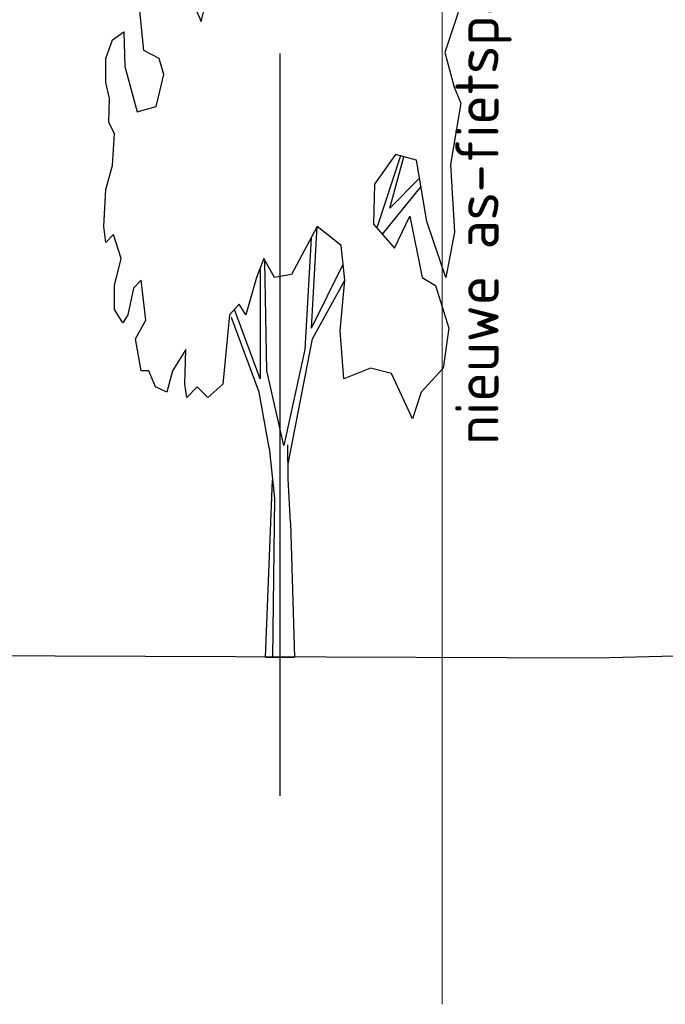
# Model space of a CAD drawing. Header units: metres. Extents: x 149234 to 159511, y 484155 to 486733.
# Tile 50 of 90: x 159211.38 to 159215.12, y 484429.99 to 484435.7. Entities that reach past the tile are written whole.
import ezdxf

# ---------------------------------------------------------------- set-up
doc = ezdxf.new("R2010")
doc.units = ezdxf.units.M
doc.linetypes.add('AM-AS', pattern=[16, 10, -2, 2, -2])
doc.layers.get('0').update_dxf_attribs({"lineweight": 25})
doc.layers.get('Defpoints').update_dxf_attribs({"color": 211, "lineweight": 25})
for name, color, linetype, lineweight in [('N-WE-AM-AS_WEG_GEBIEDSONTSLUITINGSWEG-G', 10, 'AM-AS', 18), ('X-XX-AL-M', 7, 'Continuous', 18), ('X-XX-AL-PROFIEL-B-G', 7, 'Continuous', 25), ('X-XX-AL-T25', 7, 'Continuous', 25)]:
    doc.layers.add(name, color=color, linetype=linetype, lineweight=lineweight)
doc.styles.add('NLCS-ISO-M100-T25', font='NLCS-ISO.ttf')
doc.dimstyles.new('NLCS-M100-T25-SCHRAP-X_L2_H1', dxfattribs={"dimscale": 0.1, "dimtxt": 2.5, "dimasz": 1.4, "dimexe": 2, "dimexo": 2, "dimgap": 0.7, "dimtad": 1, "dimzin": 0, "dimdsep": 46, "dimtxsty": 'NLCS-ISO-M100-T25', "dimblk": 'OBLIQUE', "dimcen": 0, "dimdle": 2, "dimclrd": 256, "dimclre": 256, "dimclrt": 256, "dimadec": 1, "dimazin": 0, "dimtfac": 1, "dimtofl": 0, "dimtmove": 1, "dimatfit": 0, "dimldrblk": 'OBLIQUE', "dimfxl": 2, "dimfxlon": 1, "dimtfill": 1, "dimtfillclr": 254, "dimtolj": 1, "dimtzin": 0, "dimlwd": 18, "dimlwe": 18, "dimarcsym": 0})

# ---------------------------------------------------------------- blocks, each defined once
blk = doc.blocks.new('_Oblique')
at = {"color": 0, "linetype": 'ByBlock', "lineweight": -2}
blk.add_line((-0.5, -0.5), (0.5, 0.5), dxfattribs=at)
blk = doc.blocks.new('*D193')
at = {"layer": 'Defpoints', "color": 0, "transparency": 16777216}
for p in [(159212.0747, 484438.2032), (159212.0747, 484432.1793), (159215.5747, 484432.1793)]:
    blk.add_point(p, dxfattribs=at)
at = {"layer": 'X-XX-AL-M', "linetype": 'Continuous', "lineweight": 18, "transparency": 16777216}
for p, q in [((159212.0747, 484438.0032), (159212.0747, 484438.4032)), ((159215.5747, 484438.0032), (159215.5747, 484438.4032)), ((159215.7747, 484438.2032), (159211.8747, 484438.2032))]:
    blk.add_line(p, q, dxfattribs=at)
at = {"layer": 'X-XX-AL-M', "lineweight": 18, "transparency": 16777216, "xscale": 0.14, "yscale": 0.14, "zscale": 0.14, "rotation": 180}
blk.add_blockref('_Oblique', (159212.0747, 484438.2032), dxfattribs=at)
at = {"layer": 'X-XX-AL-M', "lineweight": 18, "transparency": 16777216, "xscale": 0.14, "yscale": 0.14, "zscale": 0.14}
blk.add_blockref('_Oblique', (159215.5747, 484438.2032), dxfattribs=at)
at = {"layer": 'X-XX-AL-M', "transparency": 16777216, "insert": (159213.8247, 484438.3982), "char_height": 0.25, "attachment_point": 5, "style": 'NLCS-ISO-M100-T25', "bg_fill": 3, "box_fill_scale": 1.1, "bg_fill_color": 256, "bg_fill_true_color": 13158600, "bg_fill_transparency": 0}
blk.add_mtext('\\A1;3.50', dxfattribs=at)
blk = doc.blocks.new('*D195')
at = {"layer": 'Defpoints', "color": 0, "transparency": 16777216}
for p in [(159212.0747, 484438.2032), (159212.0747, 484432.1793), (159215.5747, 484432.1793)]:
    blk.add_point(p, dxfattribs=at)
at = {"layer": 'X-XX-AL-M', "linetype": 'Continuous', "lineweight": 18, "transparency": 16777216}
for p, q in [((159212.0747, 484438.0032), (159212.0747, 484438.4032)), ((159215.5747, 484438.0032), (159215.5747, 484438.4032)), ((159215.7747, 484438.2032), (159211.8747, 484438.2032))]:
    blk.add_line(p, q, dxfattribs=at)
at = {"layer": 'X-XX-AL-M', "lineweight": 18, "transparency": 16777216, "xscale": 0.14, "yscale": 0.14, "zscale": 0.14, "rotation": 180}
blk.add_blockref('_Oblique', (159212.0747, 484438.2032), dxfattribs=at)
at = {"layer": 'X-XX-AL-M', "lineweight": 18, "transparency": 16777216, "xscale": 0.14, "yscale": 0.14, "zscale": 0.14}
blk.add_blockref('_Oblique', (159215.5747, 484438.2032), dxfattribs=at)
at = {"layer": 'X-XX-AL-M', "transparency": 16777216, "insert": (159213.8247, 484438.3982), "char_height": 0.25, "attachment_point": 5, "style": 'NLCS-ISO-M100-T25', "bg_fill": 3, "box_fill_scale": 1.1, "bg_fill_color": 256, "bg_fill_true_color": 13158600, "bg_fill_transparency": 0}
blk.add_mtext('\\A1;3.50', dxfattribs=at)
blk = doc.blocks.new('*D196')
at = {"layer": 'Defpoints', "color": 0, "transparency": 16777216}
for p in [(159208.7947, 484438.2032), (159212.0747, 484432.1793), (159208.7947, 484432.0213)]:
    blk.add_point(p, dxfattribs=at)
at = {"layer": 'X-XX-AL-M', "linetype": 'Continuous', "lineweight": 18, "transparency": 16777216}
for p, q in [((159208.7947, 484438.0032), (159208.7947, 484438.4032)), ((159212.0747, 484438.0032), (159212.0747, 484438.4032)), ((159212.2747, 484438.2032), (159208.5947, 484438.2032))]:
    blk.add_line(p, q, dxfattribs=at)
at = {"layer": 'X-XX-AL-M', "lineweight": 18, "transparency": 16777216, "xscale": 0.14, "yscale": 0.14, "zscale": 0.14, "rotation": 180}
blk.add_blockref('_Oblique', (159208.7947, 484438.2032), dxfattribs=at)
at = {"layer": 'X-XX-AL-M', "lineweight": 18, "transparency": 16777216, "xscale": 0.14, "yscale": 0.14, "zscale": 0.14}
blk.add_blockref('_Oblique', (159212.0747, 484438.2032), dxfattribs=at)
at = {"layer": 'X-XX-AL-M', "transparency": 16777216, "insert": (159210.4347, 484438.3982), "char_height": 0.25, "attachment_point": 5, "style": 'NLCS-ISO-M100-T25', "bg_fill": 3, "box_fill_scale": 1.1, "bg_fill_color": 256, "bg_fill_true_color": 13158600, "bg_fill_transparency": 0}
blk.add_mtext('\\A1;3.28', dxfattribs=at)
blk = doc.blocks.new('SGR-BOOM_S01_P_ZIJ-D')
at = {"color": 0, "linetype": 'ByBlock'}
for p, q in [((-2.675, 9.913), (-2.068, 9.217)), ((-2.068, 9.217), (-1.737, 9.875)), ((-3.724, 8.792), (-3.917, 9.759)), ((5.38, 9.347), (4.993, 8.767)), ((-4.635, 8.947), (-4.304, 9.063)), ((-4.304, 9.063), (-4.276, 8.56)), ((-4.828, 8.676), (-4.635, 8.947)), ((-3.282, 8.676), (-3.724, 8.792)), ((4.993, 8.767), (5.269, 8.264)), ((-4.828, 8.328), (-4.828, 8.676)), ((-3.144, 8.444), (-3.282, 8.676)), ((-4.276, 8.56), (-3.917, 7.903)), ((-3.365, 7.98), (-3.144, 8.444)), ((-4.718, 8.096), (-4.828, 8.328)), ((5.269, 8.264), (5.462, 8.032)), ((-4.745, 7.748), (-4.718, 8.096)), ((5.462, 8.032), (5.157, 7.141)), ((-3.917, 7.903), (-3.365, 7.98)), ((-4.58, 7.593), (-4.745, 7.748)), ((-4.635, 7.129), (-4.58, 7.593)), ((3.563, 7.284), (2.955, 6.858)), ((4.17, 7.206), (3.563, 7.284)), ((3.713, 7.265), (3.025, 6.223)), ((3.397, 6.51), (3.81, 7.252)), ((4.473, 6.317), (4.17, 7.206)), ((5.157, 7.141), (5.274, 6.162)), ((-4.828, 6.781), (-4.635, 7.129)), ((2.955, 6.858), (2.928, 6.278)), ((3.397, 6.51), (4.26, 6.943)), ((-4.883, 6.24), (-4.828, 6.781)), ((3.184, 6.131), (4.308, 6.82)), ((3.535, 5.93), (3.977, 6.394)), ((3.977, 6.394), (4.335, 5.505)), ((5.025, 5.505), (4.473, 6.317)), ((-4.828, 6.008), (-4.883, 6.24)), ((1.299, 6.24), (0.554, 5.544)), ((1.134, 4.77), (1.299, 6.24)), ((1.989, 5.969), (1.299, 6.24)), ((2.928, 6.278), (3.535, 5.93)), ((5.274, 6.162), (5.025, 5.505)), ((-4.607, 6.124), (-4.828, 6.008)), ((-4.386, 5.776), (-4.607, 6.124)), ((1.124, 6.076), (0.941, 4.461)), ((2.1, 5.466), (1.989, 5.969)), ((-4.58, 5.389), (-4.386, 5.776)), ((-0.246, 5.776), (-0.467, 5.505)), ((0.057, 5.505), (-0.246, 5.776)), ((-0.163, 4.152), (-0.219, 5.737)), ((-0.357, 5.621), (-0.357, 4.036)), ((1.134, 4.77), (2.045, 5.698)), ((-3.807, 5.466), (-4.028, 5.35)), ((-3.669, 4.886), (-3.807, 5.466)), ((-0.467, 5.505), (-0.771, 4.964)), ((0.554, 5.544), (0.057, 5.505)), ((1.161, 4.616), (2.1, 5.466)), ((1.962, 4.732), (2.1, 5.466)), ((4.335, 5.505), (4.722, 5.389)), ((-4.58, 5.041), (-4.58, 5.389)), ((-4.028, 5.35), (-4.193, 4.964)), ((4.722, 5.389), (5.108, 4.77)), ((-4.331, 4.848), (-4.58, 5.041)), ((-0.964, 5.118), (-1.24, 4.964)), ((-0.357, 4.036), (-1.102, 5.041)), ((-0.771, 4.964), (-0.964, 5.118)), ((-4.193, 4.964), (-4.331, 4.848)), ((-3.972, 4.616), (-3.669, 4.886)), ((-1.24, 4.964), (-1.433, 3.958)), ((-0.384, 3.842), (-1.185, 4.925)), ((2.072, 4.036), (1.962, 4.732)), ((5.108, 4.77), (4.943, 4.19)), ((-3.807, 4.152), (-3.972, 4.616)), ((0.454, 2.801), (1.161, 4.616)), ((-2.509, 4.461), (-2.896, 4.152)), ((-2.537, 3.958), (-2.509, 4.461)), ((0.941, 4.461), (0.333, 3.069)), ((-3.586, 4.152), (-3.807, 4.152)), ((-3.393, 3.92), (-3.586, 4.152)), ((-2.896, 4.152), (-3.062, 3.842)), ((0.333, 3.069), (-0.163, 4.152)), ((2.845, 4.19), (2.072, 4.036)), ((3.452, 4.113), (2.845, 4.19)), ((4.943, 4.19), (4.308, 3.842)), ((4.059, 3.455), (3.452, 4.113)), ((-3.062, 3.842), (-3.393, 3.92)), ((-2.482, 3.765), (-2.537, 3.958)), ((-2.178, 3.92), (-2.482, 3.765)), ((-1.875, 3.765), (-2.178, 3.92)), ((-1.433, 3.958), (-1.875, 3.765)), ((-0.095, 3.034), (-0.384, 3.842)), ((4.308, 3.842), (4.059, 3.455)), ((-0.095, 3.034), (0.056, 2.304)), ((0.459, 2.586), (0.446, 3.078)), ((0.522, 1.947), (0.459, 2.586)), ((-0.2, 0), (0.002, 2.564)), ((0.056, 2.304), (0, 0)), ((0.522, 1.947), (0.635, 0))]:
    blk.add_line(p, q, dxfattribs=at)
blk.add_line((-0.2, 0), (0.635, 0))

msp = doc.modelspace()

# ---------------------------------------------------------------- linework, layer by layer
at = {"layer": 'Defpoints'}
msp.add_line((159212.8847, 484435.507), (159212.8847, 484431.2023), dxfattribs=at)
at = {"layer": 'N-WE-AM-AS_WEG_GEBIEDSONTSLUITINGSWEG-G'}
msp.add_line((159213.8247, 484437.5882), (159213.8247, 484429.9923), dxfattribs=at)
at = {"layer": 'X-XX-AL-PROFIEL-B-G', "flags": 128}
msp.add_lwpolyline([(159215.3247, 484432.0152), (159214.7218, 484431.9993), (159209.4882, 484432.0193), (159208.7947, 484432.0213), (159208.0947, 484431.6204), (159207.5947, 484432.0233), (159205.3063, 484432.0193)], dxfattribs=at)

# ---------------------------------------------------------------- block references
at = {"layer": 'X-XX-AL-PROFIEL-B-G', "color": 251, "true_color": 0x636466, "xscale": 0.2, "yscale": 0.4, "zscale": 0.5}
msp.add_blockref('SGR-BOOM_S01_P_ZIJ-D', (159212.8412, 484432.0065), dxfattribs=at)

# ---------------------------------------------------------------- texts
at = {"layer": 'X-XX-AL-T25', "style": 'NLCS-ISO-M100-T25'}
msp.add_text('nieuwe as-fietspad', height=0.25, rotation=90, dxfattribs=at).set_placement((159214.1516, 484433.2383))

# ---------------------------------------------------------------- next in the draw order: dimensions: what is measured, and where the dimension line sits
at = {"layer": 'X-XX-AL-M'}
dim = msp.add_linear_dim(base=(159212.0747, 484438.2032), p1=(159215.5747, 484432.1793), p2=(159212.0747, 484432.1793), dimstyle='NLCS-M100-T25-SCHRAP-X_L2_H1', dxfattribs=at)
dim.commit()
dim.dimension.update_dxf_attribs({"geometry": '*D193', "text_midpoint": (159213.8247, 484438.3982)})

# ---------------------------------------------------------------- next in the draw order: dimensions: what is measured, and where the dimension line sits
dim = msp.add_linear_dim(base=(159212.0747, 484438.2032), p1=(159215.5747, 484432.1793), p2=(159212.0747, 484432.1793), dimstyle='NLCS-M100-T25-SCHRAP-X_L2_H1', dxfattribs=at)
dim.commit()
dim.dimension.update_dxf_attribs({"geometry": '*D195', "text_midpoint": (159213.8247, 484438.3982)})

# ---------------------------------------------------------------- next in the draw order: dimensions: what is measured, and where the dimension line sits
dim = msp.add_linear_dim(base=(159208.7947, 484438.2032), p1=(159212.0747, 484432.1793), p2=(159208.7947, 484432.0213), dimstyle='NLCS-M100-T25-SCHRAP-X_L2_H1', dxfattribs=at)
dim.commit()
dim.dimension.update_dxf_attribs({"geometry": '*D196', "text_midpoint": (159210.4347, 484438.3982)})

doc.saveas('drawing.dxf')
